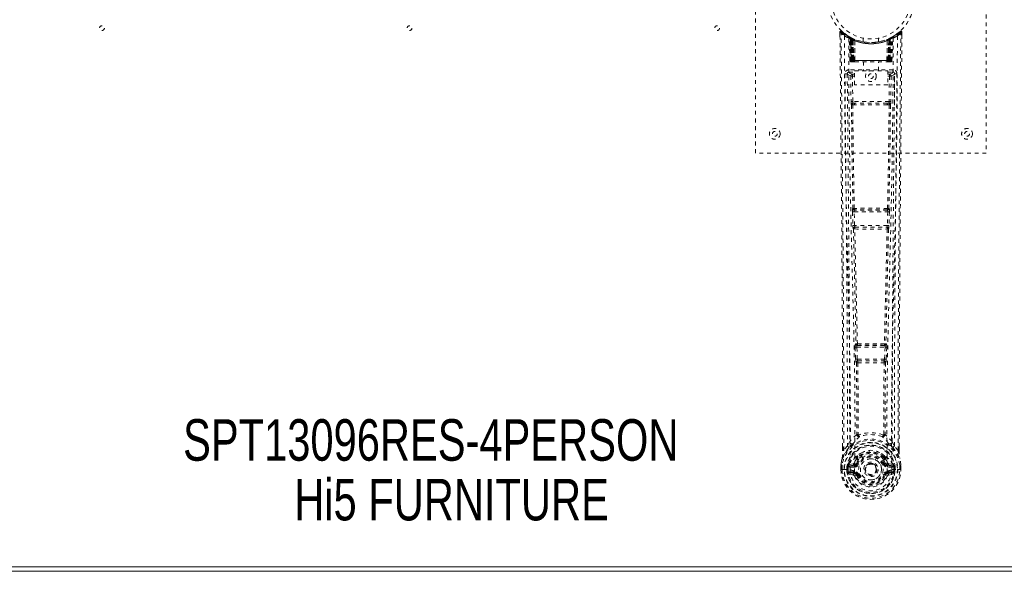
# Model space of a CAD drawing. Header units: inches. Extents: x 16.5 to 112, y 45 to 74.8.
# Tile 3 of 7: x 42.1 to 67.7, y 45 to 59.3. Entities that reach past the tile are written whole.
import ezdxf

# ---------------------------------------------------------------- set-up
doc = ezdxf.new("R2010")
doc.units = ezdxf.units.IN
doc.header["$MEASUREMENT"] = 0
doc.linetypes.add('SLD-Dashed', pattern=[0.075, 0.05, -0.025])
doc.linetypes.add('SLD-Solid', pattern=[0])
doc.layers.add('HI5-SYMBOLTEXT', color=5, linetype='SLD-Solid')
doc.styles.add('SLDTEXTSTYLE0', font='TXT', dxfattribs={"width": 0.75})

# ---------------------------------------------------------------- blocks, each defined once
blk = doc.blocks.new('SW_NOTE_0')
at = {"layer": 'HI5-SYMBOLTEXT', "color": 0, "char_height": 1.08, "attachment_point": 1, "style": 'SLDTEXTSTYLE0'}
for s, insert in [('SPT13096RES-4PERSON', (0, 1.392)), ('Hi5 FURNITURE', (2.89, -0.16))]:
    blk.add_mtext(s, dxfattribs=dict(at, insert=insert))

msp = doc.modelspace()

# ---------------------------------------------------------------- linework, layer by layer
at = {"color": 7, "linetype": 'SLD-Dashed', "lineweight": 0}
for p, q in [((61.231, 55.879), (61.231, 63.879)), ((67.231, 63.879), (67.231, 55.879)), ((63.425, 59.021), (63.425, 58.937)), ((63.663, 58.906), (63.649, 58.914)), ((64.813, 58.914), (64.8, 58.906)), ((64.877, 58.956), (64.817, 58.918)), ((64.988, 59.044), (64.887, 58.963)), ((65.038, 59.021), (65.008, 59.021)), ((65.037, 58.936), (65.038, 59.021)), ((63.677, 58.881), (63.664, 58.889)), ((63.685, 58.283), (63.664, 58.889)), ((63.698, 58.283), (63.677, 58.881)), ((63.747, 58.861), (63.681, 58.895)), ((63.764, 58.835), (63.696, 58.87)), ((63.717, 58.283), (63.696, 58.87)), ((63.697, 58.874), (63.719, 58.28)), ((63.724, 58.841), (63.736, 58.866)), ((63.724, 58.841), (63.724, 58.283)), ((63.729, 58.838), (63.724, 58.841)), ((63.729, 58.838), (63.741, 58.864)), ((63.729, 58.283), (63.729, 58.838)), ((63.736, 58.866), (63.741, 58.864)), ((63.737, 58.834), (63.749, 58.86)), ((63.737, 58.283), (63.737, 58.834)), ((63.741, 58.832), (63.754, 58.858)), ((63.741, 58.832), (63.741, 58.283)), ((63.749, 58.86), (63.747, 58.861)), ((63.754, 58.858), (63.749, 58.86)), ((63.756, 58.825), (63.767, 58.852)), ((63.756, 58.825), (63.756, 58.283)), ((63.759, 58.824), (63.771, 58.85)), ((63.759, 58.283), (63.759, 58.824)), ((63.764, 58.835), (63.766, 58.834)), ((63.783, 58.283), (63.764, 58.835)), ((63.766, 58.834), (63.785, 58.283)), ((63.767, 58.852), (63.771, 58.85)), ((63.811, 58.805), (63.809, 58.806)), ((63.813, 58.282), (63.809, 58.806)), ((63.814, 58.832), (63.811, 58.833)), ((63.811, 58.805), (63.815, 58.283)), ((64.031, 58.869), (64.031, 58.772)), ((64.431, 58.772), (64.431, 58.869)), ((64.651, 58.833), (64.648, 58.832)), ((64.648, 58.283), (64.652, 58.805)), ((64.654, 58.806), (64.649, 58.282)), ((64.654, 58.806), (64.652, 58.805)), ((64.678, 58.283), (64.697, 58.834)), ((64.698, 58.835), (64.679, 58.283)), ((64.692, 58.85), (64.703, 58.824)), ((64.695, 58.852), (64.721, 58.864)), ((64.695, 58.852), (64.707, 58.825)), ((64.697, 58.834), (64.698, 58.835)), ((64.766, 58.87), (64.698, 58.835)), ((64.703, 58.824), (64.703, 58.283)), ((64.707, 58.283), (64.707, 58.825)), ((64.713, 58.86), (64.709, 58.858)), ((64.709, 58.858), (64.721, 58.832)), ((64.713, 58.86), (64.726, 58.834)), ((64.715, 58.861), (64.714, 58.86)), ((64.782, 58.895), (64.715, 58.861)), ((64.721, 58.864), (64.726, 58.866)), ((64.721, 58.864), (64.734, 58.838)), ((64.721, 58.283), (64.721, 58.832)), ((64.726, 58.834), (64.725, 58.283)), ((64.726, 58.866), (64.735, 58.871)), ((64.726, 58.866), (64.739, 58.841)), ((64.739, 58.841), (64.734, 58.838)), ((64.734, 58.838), (64.734, 58.283)), ((64.739, 58.283), (64.739, 58.841)), ((64.744, 58.28), (64.766, 58.874)), ((64.746, 58.283), (64.766, 58.87)), ((64.759, 58.864), (64.754, 58.865)), ((64.764, 58.283), (64.785, 58.881)), ((64.778, 58.283), (64.799, 58.889)), ((64.799, 58.889), (64.785, 58.881)), ((63.685, 58.283), (63.698, 58.283)), ((63.712, 58.255), (63.716, 58.254)), ((63.717, 58.283), (63.783, 58.283)), ((63.724, 58.254), (63.729, 58.254)), ((63.728, 58.254), (63.738, 58.254)), ((64.734, 58.283), (63.729, 58.283)), ((63.738, 58.254), (63.742, 58.254)), ((63.741, 58.283), (64.721, 58.283)), ((63.747, 58.254), (63.813, 58.254)), ((63.756, 58.283), (63.759, 58.283)), ((64.703, 58.283), (63.759, 58.283)), ((63.785, 58.283), (63.783, 58.283)), ((63.813, 58.282), (63.815, 58.283)), ((63.815, 58.283), (64.648, 58.283)), ((63.815, 58.254), (64.647, 58.254)), ((64.036, 58.254), (64.036, 58.022)), ((64.426, 58.022), (64.426, 58.254)), ((64.648, 58.283), (64.649, 58.282)), ((64.65, 58.254), (64.716, 58.254)), ((64.679, 58.283), (64.678, 58.283)), ((64.679, 58.283), (64.746, 58.283)), ((64.703, 58.283), (64.707, 58.283)), ((64.703, 58.254), (64.706, 58.254)), ((64.721, 58.254), (64.725, 58.254)), ((64.725, 58.254), (64.734, 58.254)), ((64.733, 58.254), (64.738, 58.254)), ((64.738, 58.254), (64.738, 58.257)), ((64.746, 58.254), (64.746, 58.254)), ((64.747, 58.254), (64.751, 58.255)), ((64.764, 58.283), (64.778, 58.283)), ((63.618, 57.957), (63.615, 57.94)), ((63.615, 57.947), (63.615, 57.938)), ((63.615, 57.938), (63.615, 57.936)), ((63.615, 57.936), (63.622, 57.122)), ((63.66, 58.045), (63.66, 57.985)), ((64.803, 58.045), (63.66, 58.045)), ((63.66, 57.985), (63.807, 57.985)), ((63.707, 57.883), (63.714, 57.222)), ((63.707, 57.883), (63.752, 57.883)), ((63.752, 57.928), (63.752, 57.883)), ((63.807, 57.928), (63.752, 57.928)), ((63.759, 57.223), (63.752, 57.883)), ((63.807, 57.883), (63.752, 57.883)), ((63.807, 58.022), (64.668, 58.022)), ((63.807, 57.656), (63.807, 58.022)), ((64.668, 58.022), (64.668, 57.656)), ((64.668, 57.985), (64.803, 57.985)), ((64.668, 57.928), (64.711, 57.928)), ((64.668, 57.883), (64.711, 57.883)), ((64.711, 57.883), (64.704, 57.223)), ((64.711, 57.928), (64.711, 57.883)), ((64.756, 57.883), (64.749, 57.222)), ((64.803, 57.985), (64.803, 58.045)), ((64.84, 57.122), (64.848, 57.936)), ((64.848, 57.94), (64.845, 57.957)), ((64.848, 57.938), (64.847, 57.947)), ((64.848, 57.936), (64.848, 57.938)), ((64.668, 57.656), (63.807, 57.656)), ((63.757, 57.133), (63.805, 57.132)), ((64.704, 57.223), (63.759, 57.223)), ((63.815, 57.179), (63.768, 57.179)), ((64.647, 57.179), (63.815, 57.179)), ((64.695, 57.179), (64.647, 57.179)), ((64.657, 57.132), (64.706, 57.133)), ((67.231, 55.879), (61.231, 55.879)), ((63.751, 54.351), (63.762, 53.999)), ((63.764, 54.444), (63.759, 54.441)), ((63.796, 54.353), (64.667, 54.353)), ((63.807, 54), (63.796, 54.353)), ((63.803, 54.398), (63.809, 54.4)), ((64.659, 54.398), (63.803, 54.398)), ((64.654, 54.4), (64.659, 54.398)), ((64.667, 54.353), (64.656, 54)), ((64.704, 54.441), (64.698, 54.444)), ((64.711, 54.351), (64.7, 53.999)), ((63.775, 53.909), (63.776, 53.909)), ((64.656, 54), (63.807, 54)), ((63.821, 53.955), (63.82, 53.955)), ((63.82, 53.955), (64.643, 53.955)), ((64.643, 53.955), (64.642, 53.955)), ((64.687, 53.909), (64.687, 53.909)), ((63.821, 50.829), (63.833, 50.52)), ((63.844, 50.923), (63.831, 50.919)), ((63.865, 50.831), (64.597, 50.831)), ((63.877, 50.522), (63.865, 50.831)), ((63.875, 50.876), (63.888, 50.88)), ((64.587, 50.876), (63.875, 50.876)), ((64.575, 50.88), (64.587, 50.876)), ((64.597, 50.831), (64.585, 50.522)), ((64.619, 50.923), (64.632, 50.919)), ((64.642, 50.829), (64.63, 50.52)), ((63.833, 50.52), (63.835, 50.487)), ((64.585, 50.522), (63.877, 50.522)), ((63.896, 50.477), (63.896, 50.477)), ((63.896, 50.477), (64.567, 50.477)), ((64.567, 50.477), (64.566, 50.477)), ((64.63, 50.52), (64.627, 50.487)), ((63.851, 50.43), (63.852, 50.43)), ((64.61, 50.43), (64.611, 50.43)), ((63.495, 48.148), (63.495, 48.237)), ((63.496, 48.237), (63.496, 48.148)), ((63.62, 48.264), (63.524, 48.149)), ((63.62, 48.264), (63.68, 48.377)), ((64.783, 48.377), (64.842, 48.264)), ((64.938, 48.149), (64.842, 48.264)), ((64.967, 48.148), (64.967, 48.25)), ((64.968, 48.148), (64.968, 48.249)), ((63.86, 47.961), (63.86, 47.939)), ((63.867, 47.989), (63.878, 48.006)), ((63.883, 47.956), (63.883, 47.934)), ((64.58, 47.934), (64.579, 47.956)), ((64.584, 48.006), (64.596, 47.989)), ((64.603, 47.961), (64.603, 47.939)), ((63.452, 47.769), (63.452, 47.765)), ((63.452, 47.648), (63.452, 47.765)), ((63.452, 47.648), (63.456, 47.648)), ((63.453, 47.765), (63.453, 47.647)), ((63.456, 47.648), (63.509, 47.649)), ((63.482, 47.765), (63.481, 47.649)), ((63.509, 47.649), (63.532, 47.649)), ((63.532, 47.649), (63.538, 47.649)), ((63.538, 47.649), (63.688, 47.649)), ((63.603, 47.722), (63.603, 47.722)), ((63.603, 47.649), (63.603, 47.722)), ((63.603, 47.649), (63.603, 47.649)), ((63.633, 47.721), (63.632, 47.65)), ((63.638, 47.65), (63.632, 47.65)), ((63.633, 47.721), (63.638, 47.74)), ((63.638, 47.74), (63.638, 47.727)), ((63.638, 47.727), (63.638, 47.65)), ((63.648, 47.769), (63.645, 47.765)), ((63.648, 47.769), (63.658, 47.779)), ((63.773, 47.801), (63.658, 47.779)), ((63.658, 47.78), (63.658, 47.779)), ((63.658, 47.779), (63.658, 47.78)), ((63.673, 47.746), (63.803, 47.771)), ((63.673, 47.746), (63.673, 47.716)), ((63.803, 47.746), (63.673, 47.746)), ((63.803, 47.716), (63.673, 47.716)), ((63.688, 47.649), (63.688, 47.649)), ((63.803, 47.771), (63.803, 47.746)), ((63.803, 47.716), (63.803, 47.746)), ((63.85, 47.801), (63.858, 47.812)), ((63.858, 47.812), (63.885, 47.801)), ((64.075, 47.655), (64.076, 47.671)), ((64.075, 47.647), (64.075, 47.655)), ((64.578, 47.801), (64.605, 47.812)), ((64.605, 47.812), (64.612, 47.801)), ((64.66, 47.771), (64.79, 47.746)), ((64.66, 47.771), (64.66, 47.746)), ((64.79, 47.746), (64.66, 47.746)), ((64.66, 47.716), (64.66, 47.746)), ((64.79, 47.716), (64.66, 47.716)), ((64.805, 47.779), (64.689, 47.801)), ((64.775, 47.649), (64.925, 47.649)), ((64.79, 47.716), (64.79, 47.746)), ((64.805, 47.779), (64.815, 47.769)), ((64.818, 47.765), (64.815, 47.769)), ((64.824, 47.74), (64.825, 47.727)), ((64.83, 47.721), (64.824, 47.74)), ((64.825, 47.727), (64.825, 47.65)), ((64.825, 47.65), (64.83, 47.65)), ((64.86, 47.722), (64.83, 47.721)), ((64.83, 47.65), (64.83, 47.721)), ((64.86, 47.722), (64.86, 47.65)), ((64.86, 47.722), (64.86, 47.722)), ((64.925, 47.649), (64.931, 47.649)), ((64.931, 47.649), (64.954, 47.649)), ((64.954, 47.649), (65.007, 47.648)), ((64.981, 47.649), (64.981, 47.765)), ((65.007, 47.648), (65.011, 47.648)), ((65.01, 47.647), (65.009, 47.765)), ((65.01, 47.765), (65.01, 47.769)), ((65.011, 47.648), (65.01, 47.765)), ((63.656, 47.528), (63.775, 47.505)), ((63.686, 47.594), (63.686, 47.564)), ((63.686, 47.594), (63.803, 47.594)), ((63.803, 47.544), (63.686, 47.564)), ((63.686, 47.564), (63.803, 47.564)), ((63.803, 47.594), (63.803, 47.564)), ((63.803, 47.544), (63.803, 47.564)), ((63.862, 47.501), (63.858, 47.509)), ((63.885, 47.51), (63.862, 47.501)), ((64.6, 47.501), (64.578, 47.51)), ((64.604, 47.509), (64.6, 47.501)), ((64.655, 47.478), (64.6, 47.501)), ((64.66, 47.594), (64.66, 47.564)), ((64.66, 47.594), (64.777, 47.594)), ((64.777, 47.564), (64.66, 47.544)), ((64.66, 47.544), (64.66, 47.564)), ((64.66, 47.564), (64.777, 47.564)), ((64.688, 47.505), (64.807, 47.528)), ((64.777, 47.564), (64.777, 47.594))]:
    msp.add_line(p, q, dxfattribs=at)
at = {"color": 7, "linetype": 'SLD-Solid', "lineweight": 15}
for p, q in [((16.599, 45.123), (111.863, 45.123)), ((111.863, 45.123), (16.599, 45.123)), ((111.981, 45.004), (16.481, 45.004))]:
    msp.add_line(p, q, dxfattribs=at)
at = {"color": 7, "linetype": 'SLD-Dashed', "lineweight": 0, "flags": 128}
for points in [[(63.473, 59.041), (63.466, 59.045), (63.458, 59.047), (63.45, 59.048), (63.442, 59.046), (63.435, 59.043), (63.429, 59.038), (63.426, 59.031), (63.425, 59.023)], [(63.495, 48.237), (63.492, 50.865), (63.475, 53.583), (63.45, 56.302), (63.425, 59.021)], [(63.425, 59.021), (63.425, 59.021), (63.427, 59.021), (63.433, 59.021), (63.443, 59.021), (63.449, 59.021), (63.454, 59.021)], [(63.454, 59.021), (63.462, 59.03), (63.469, 59.037), (63.473, 59.042), (63.475, 59.044)], [(63.524, 48.149), (63.525, 48.887), (63.525, 49.668), (63.523, 50.491), (63.519, 51.356), (63.515, 52.153), (63.509, 52.982), (63.508, 53.173), (63.507, 53.365), (63.505, 53.559), (63.504, 53.693), (63.503, 53.822), (63.502, 53.958), (63.5, 54.099), (63.496, 54.553), (63.492, 55.057), (63.487, 55.613), (63.483, 55.964), (63.48, 56.336), (63.476, 56.739), (63.472, 57.115), (63.468, 57.605), (63.463, 58.041), (63.46, 58.422), (63.457, 58.749), (63.455, 59.021)], [(63.543, 58.927), (63.549, 57.337), (63.567, 55.748), (63.598, 54.161), (63.636, 52.578), (63.665, 51.338), (63.689, 50.103), (63.698, 48.872), (63.688, 47.649)], [(63.658, 58.906), (63.664, 58.895), (63.668, 58.882)], [(64.919, 58.927), (64.914, 57.337), (64.895, 55.748), (64.865, 54.161), (64.827, 52.578), (64.797, 51.338), (64.774, 50.103), (64.764, 48.872), (64.775, 47.649)], [(64.938, 48.149), (64.937, 48.963), (64.938, 49.812), (64.94, 50.695), (64.944, 51.498), (64.947, 52.015), (64.95, 52.557), (64.954, 53.124), (64.959, 53.687), (64.963, 54.175), (64.969, 54.822), (64.975, 55.51), (64.982, 56.239), (64.988, 56.916), (65.008, 59.021)], [(64.968, 48.249), (64.971, 50.866), (64.988, 53.582), (65.012, 56.304), (65.038, 59.021)], [(65.035, 59.021), (65.033, 59.029), (65.03, 59.036), (65.025, 59.043), (65.018, 59.048), (65.011, 59.05), (65.004, 59.051), (64.997, 59.049), (64.99, 59.045)], [(63.652, 58.872), (63.659, 57.285), (63.679, 55.701), (63.712, 54.118), (63.752, 52.539), (63.784, 51.302), (63.808, 50.069), (63.818, 48.841), (63.806, 47.619)], [(63.664, 58.895), (63.665, 58.889), (63.665, 58.888)], [(63.695, 58.878), (63.696, 58.872), (63.696, 58.87)], [(63.697, 58.886), (63.704, 58.883), (63.736, 58.866)], [(64.429, 58.772), (64.43, 58.772), (64.412, 58.769), (64.374, 58.764), (64.32, 58.758), (64.255, 58.755), (64.231, 58.754)], [(64.81, 58.872), (64.804, 57.285), (64.784, 55.701), (64.751, 54.118), (64.71, 52.539), (64.679, 51.302), (64.654, 50.069), (64.645, 48.841), (64.657, 47.619)], [(63.724, 58.283), (63.709, 58.283), (63.696, 58.283), (63.688, 58.283), (63.685, 58.283)], [(63.698, 58.283), (63.702, 58.283), (63.71, 58.283), (63.723, 58.283), (63.737, 58.283)], [(63.717, 58.284), (63.718, 58.277), (63.718, 58.275)], [(63.756, 58.283), (63.748, 58.283), (63.74, 58.283), (63.733, 58.283), (63.727, 58.283), (63.722, 58.283), (63.719, 58.283), (63.717, 58.283), (63.717, 58.283)], [(63.717, 58.254), (63.717, 58.254), (63.718, 58.255), (63.72, 58.255), (63.724, 58.256)], [(63.73, 58.254), (63.73, 58.254), (63.731, 58.255), (63.734, 58.255), (63.738, 58.256)], [(63.745, 58.255), (63.747, 58.254), (63.748, 58.254)], [(63.785, 58.283), (63.788, 58.274), (63.795, 58.264)], [(63.813, 58.282), (63.798, 58.268), (63.795, 58.264)], [(64.649, 58.282), (64.664, 58.268), (64.668, 58.264)], [(64.668, 58.264), (64.675, 58.274), (64.678, 58.283)], [(64.746, 58.283), (64.746, 58.283), (64.744, 58.283), (64.74, 58.283), (64.735, 58.283), (64.729, 58.283), (64.722, 58.283), (64.715, 58.283), (64.707, 58.283)], [(64.725, 58.283), (64.74, 58.283), (64.752, 58.283), (64.761, 58.283), (64.764, 58.283)], [(64.725, 58.256), (64.729, 58.255), (64.731, 58.255), (64.732, 58.254), (64.732, 58.254)], [(64.778, 58.283), (64.775, 58.283), (64.767, 58.283), (64.754, 58.283), (64.739, 58.283)], [(63.555, 57.939), (63.558, 57.563), (63.562, 57.134), (63.567, 56.665), (63.571, 56.24), (63.573, 56.017), (63.575, 55.795), (63.577, 55.572), (63.58, 55.32), (63.582, 55.064), (63.585, 54.817), (63.589, 54.314), (63.594, 53.846), (63.597, 53.414), (63.601, 52.991), (63.605, 52.501), (63.611, 51.661), (63.615, 50.812), (63.619, 49.935), (63.621, 49.081), (63.62, 48.264)], [(63.615, 57.94), (63.638, 57.911), (63.707, 57.883)], [(63.615, 57.94), (63.645, 54.751), (63.671, 51.563), (63.68, 48.377)], [(63.752, 57.928), (63.683, 57.956), (63.66, 57.985)], [(64.803, 57.985), (64.78, 57.956), (64.711, 57.928)], [(64.756, 57.883), (64.751, 57.883), (64.741, 57.883), (64.727, 57.883), (64.711, 57.883)], [(64.756, 57.883), (64.825, 57.911), (64.846, 57.937)], [(64.783, 48.377), (64.792, 51.563), (64.817, 54.751), (64.848, 57.94)], [(64.842, 48.264), (64.842, 49.005), (64.843, 49.777), (64.846, 50.58), (64.85, 51.346), (64.855, 52.121), (64.861, 52.897), (64.867, 53.653), (64.874, 54.378), (64.88, 55.054), (64.887, 55.81), (64.894, 56.52), (64.901, 57.217), (64.908, 57.939)], [(63.759, 57.223), (63.743, 57.223), (63.729, 57.223), (63.719, 57.222), (63.714, 57.222)], [(63.724, 57.134), (63.74, 55.788), (63.764, 54.444)], [(63.798, 54.441), (63.773, 55.786), (63.757, 57.133)], [(64.657, 57.132), (64.446, 57.132), (64.231, 57.132), (64.017, 57.132), (63.805, 57.132)], [(64.647, 57.179), (64.443, 57.179), (64.237, 57.179), (64.025, 57.179), (63.815, 57.179)], [(64.706, 57.133), (64.689, 55.786), (64.664, 54.441)], [(64.695, 57.179), (64.712, 57.175), (64.722, 57.168)], [(64.739, 57.134), (64.723, 55.788), (64.698, 54.444)], [(64.749, 57.222), (64.744, 57.222), (64.734, 57.223), (64.719, 57.223), (64.704, 57.223)], [(63.796, 54.353), (63.788, 54.352), (63.78, 54.352), (63.773, 54.352), (63.766, 54.352), (63.76, 54.352), (63.756, 54.352), (63.753, 54.351), (63.751, 54.351)], [(64.711, 54.351), (64.71, 54.351), (64.707, 54.352), (64.702, 54.352), (64.697, 54.352), (64.69, 54.352), (64.683, 54.352), (64.675, 54.352), (64.667, 54.353)], [(63.807, 54), (63.799, 54), (63.791, 54), (63.784, 53.999), (63.777, 53.999), (63.771, 53.999), (63.767, 53.999), (63.764, 53.999), (63.762, 53.999)], [(63.762, 53.999), (63.764, 53.965), (63.764, 53.963)], [(63.776, 53.909), (63.811, 52.413), (63.844, 50.923)], [(63.879, 50.918), (63.846, 52.41), (63.81, 53.906)], [(64.652, 53.906), (64.617, 52.41), (64.583, 50.918)], [(64.687, 53.909), (64.652, 52.413), (64.619, 50.923)], [(64.7, 53.999), (64.699, 53.999), (64.696, 53.999), (64.691, 53.999), (64.686, 53.999), (64.679, 53.999), (64.672, 54), (64.664, 54), (64.656, 54)], [(64.682, 53.928), (64.684, 53.926), (64.687, 53.909)], [(64.7, 53.999), (64.699, 53.965), (64.698, 53.963)], [(63.865, 50.831), (63.857, 50.83), (63.85, 50.83), (63.842, 50.83), (63.836, 50.83), (63.83, 50.829), (63.826, 50.829), (63.823, 50.829), (63.821, 50.829)], [(63.865, 50.831), (63.865, 50.839), (63.865, 50.848), (63.867, 50.862), (63.87, 50.872), (63.875, 50.876)], [(64.587, 50.876), (64.592, 50.872), (64.596, 50.862), (64.598, 50.848), (64.598, 50.839), (64.597, 50.831)], [(64.642, 50.829), (64.64, 50.829), (64.637, 50.829), (64.632, 50.829), (64.627, 50.83), (64.62, 50.83), (64.613, 50.83), (64.605, 50.83), (64.597, 50.831)], [(63.877, 50.522), (63.869, 50.522), (63.862, 50.521), (63.855, 50.521), (63.848, 50.521), (63.843, 50.521), (63.838, 50.52), (63.835, 50.52), (63.833, 50.52)], [(64.585, 50.522), (64.584, 50.513), (64.583, 50.505), (64.579, 50.491), (64.573, 50.481), (64.57, 50.478), (64.568, 50.477), (64.567, 50.477)], [(64.63, 50.52), (64.625, 50.52), (64.614, 50.521), (64.6, 50.521), (64.585, 50.522)], [(63.852, 50.43), (63.863, 49.498), (63.864, 48.569)], [(63.888, 50.425), (63.899, 49.492), (63.899, 48.563)], [(64.563, 48.563), (64.564, 49.492), (64.575, 50.425)], [(64.61, 50.43), (64.6, 49.498), (64.599, 48.569)], [(63.861, 48.561), (63.764, 48.475), (63.68, 48.377)], [(63.861, 48.561), (63.864, 48.55), (63.868, 48.542), (63.874, 48.535), (63.882, 48.532), (63.89, 48.532), (63.898, 48.536), (63.904, 48.543), (63.909, 48.552)], [(63.899, 48.563), (63.9, 48.561), (63.9, 48.559), (63.903, 48.556), (63.909, 48.552)], [(64.553, 48.552), (64.56, 48.556), (64.562, 48.559), (64.563, 48.561), (64.563, 48.563)], [(64.553, 48.552), (64.558, 48.543), (64.565, 48.536), (64.573, 48.532), (64.581, 48.532), (64.588, 48.535), (64.595, 48.542), (64.599, 48.55), (64.601, 48.561)], [(64.783, 48.377), (64.699, 48.475), (64.601, 48.561)], [(63.663, 48.224), (63.562, 48.101), (63.483, 47.946)], [(63.524, 48.149), (63.518, 48.149), (63.512, 48.149), (63.506, 48.149), (63.501, 48.149), (63.498, 48.148), (63.495, 48.148), (63.494, 48.148), (63.495, 48.148)], [(63.773, 48.327), (63.767, 48.321), (63.758, 48.312)], [(64.705, 48.312), (64.695, 48.321), (64.69, 48.327)], [(64.8, 48.224), (64.9, 48.101), (64.98, 47.946)], [(64.968, 48.148), (64.968, 48.148), (64.967, 48.148), (64.965, 48.148), (64.961, 48.149), (64.956, 48.149), (64.95, 48.149), (64.944, 48.149), (64.938, 48.149)], [(63.483, 47.946), (63.466, 47.868), (63.452, 47.769)], [(63.452, 47.765), (63.465, 47.86), (63.481, 47.935)], [(63.483, 47.946), (63.481, 47.941), (63.481, 47.935)], [(63.86, 47.939), (63.829, 47.888), (63.801, 47.823)], [(64.004, 48.092), (63.954, 48.066), (63.878, 48.006)], [(64.584, 48.006), (64.509, 48.066), (64.459, 48.092)], [(64.605, 47.812), (64.579, 47.873), (64.551, 47.92)], [(64.603, 47.939), (64.634, 47.888), (64.662, 47.823)], [(64.982, 47.935), (64.982, 47.941), (64.98, 47.946)], [(65.01, 47.769), (64.999, 47.858), (64.98, 47.946)], [(65.01, 47.765), (64.998, 47.86), (64.982, 47.935)], [(63.481, 47.649), (63.475, 47.649), (63.469, 47.649), (63.463, 47.649), (63.459, 47.649), (63.455, 47.649), (63.452, 47.649), (63.451, 47.648), (63.452, 47.648)], [(63.452, 47.769), (63.453, 47.769), (63.455, 47.769), (63.458, 47.769), (63.462, 47.768), (63.466, 47.767), (63.471, 47.767), (63.476, 47.766), (63.482, 47.765)], [(63.452, 47.765), (63.452, 47.765), (63.453, 47.765), (63.455, 47.765), (63.459, 47.765), (63.464, 47.765), (63.469, 47.765), (63.475, 47.765), (63.482, 47.765)], [(63.603, 47.722), (63.613, 47.722), (63.623, 47.721), (63.629, 47.721), (63.633, 47.721)], [(63.632, 47.65), (63.629, 47.65), (63.622, 47.65), (63.613, 47.65), (63.603, 47.649)], [(63.633, 47.721), (63.633, 47.721), (63.633, 47.721)], [(63.673, 47.716), (63.655, 47.719), (63.638, 47.727)], [(63.801, 47.823), (63.787, 47.806), (63.773, 47.801)], [(63.912, 47.789), (63.907, 47.792), (63.902, 47.794), (63.897, 47.796), (63.893, 47.797), (63.89, 47.799), (63.887, 47.8), (63.885, 47.801), (63.885, 47.801)], [(64.55, 47.789), (64.556, 47.792), (64.561, 47.794), (64.565, 47.796), (64.57, 47.797), (64.573, 47.799), (64.576, 47.8), (64.577, 47.801), (64.578, 47.801)], [(64.662, 47.823), (64.675, 47.806), (64.689, 47.801)], [(64.825, 47.727), (64.808, 47.719), (64.79, 47.716)], [(64.83, 47.721), (64.83, 47.721), (64.83, 47.721)], [(65.01, 47.769), (65.009, 47.769), (65.007, 47.769), (65.005, 47.769), (65.001, 47.768), (64.997, 47.767), (64.992, 47.767), (64.986, 47.766), (64.981, 47.765)], [(64.981, 47.765), (64.987, 47.765), (64.993, 47.765), (64.999, 47.765), (65.004, 47.765), (65.007, 47.765), (65.01, 47.765), (65.011, 47.765), (65.01, 47.765)], [(65.011, 47.648), (65.011, 47.648), (65.01, 47.648), (65.008, 47.649), (65.004, 47.649), (64.999, 47.649), (64.994, 47.649), (64.988, 47.649), (64.981, 47.649)], [(63.643, 47.577), (63.663, 47.59), (63.686, 47.594)], [(64.657, 47.619), (64.652, 47.541), (64.629, 47.465), (64.59, 47.396), (64.536, 47.335), (64.47, 47.285), (64.396, 47.249), (64.315, 47.226), (64.231, 47.219), (64.148, 47.226), (64.067, 47.249), (63.992, 47.285), (63.927, 47.335), (63.873, 47.396), (63.834, 47.465), (63.811, 47.541), (63.806, 47.619)], [(63.912, 47.521), (63.907, 47.519), (63.902, 47.517), (63.897, 47.515), (63.893, 47.513), (63.89, 47.512), (63.887, 47.511), (63.885, 47.51), (63.885, 47.51)], [(64.55, 47.521), (64.556, 47.519), (64.561, 47.517), (64.565, 47.515), (64.57, 47.513), (64.573, 47.512), (64.576, 47.511), (64.577, 47.51), (64.578, 47.51)], [(64.777, 47.594), (64.8, 47.59), (64.819, 47.577)]]:
    msp.add_lwpolyline(points, dxfattribs=at)
at = {"color": 7, "linetype": 'SLD-Dashed', "lineweight": 0}
for centre, radius in [((64.231, 59.879), 1.125), ((64.231, 59.879), 1.03), ((44.231, 59.129), 0.0625), ((52.231, 59.129), 0.0625), ((60.231, 59.129), 0.0625), ((64.231, 57.879), 0.14), ((64.231, 57.879), 0.0625), ((61.731, 56.379), 0.141), ((61.731, 56.379), 0.0625), ((66.731, 56.379), 0.141), ((66.731, 56.379), 0.0625), ((64.231, 47.655), 0.7), ((64.231, 47.655), 0.69), ((64.231, 47.655), 0.623), ((64.231, 47.655), 0.32), ((64.231, 47.655), 0.275), ((64.231, 47.655), 0.188), ((64.231, 47.655), 0.157), ((64.231, 47.655), 0.142), ((64.231, 47.655), 0.14), ((64.231, 47.655), 0.138)]:
    msp.add_circle(centre, radius, dxfattribs=at)
for centre, radius, start, end in [((63.454, 59.021), 0.03, 47.8477, 180.5309), ((64.226, 59.914), 1.2, 228.1039, 235.337), ((64.231, 59.88), 1.158, 227.8714, 312.1369), ((64.227, 59.874), 1.12, 227.896, 235.3625), ((63.573, 58.927), 0.03, 55.927, 179.736), ((64.217, 60.114), 1.365, 240.4175, 245.5484), ((64.231, 59.879), 1.127, 235.3423, 240.4734), ((63.634, 58.888), 0.03, 1.9843, 58.9217), ((64.225, 59.868), 1.115, 238.9215, 239.8114), ((63.614, 58.852), 0.0707, 31.4568, 58.8941), ((63.648, 58.88), 0.0299, 1.9058, 59.6978), ((64.15, 59.737), 0.963, 239.6261, 242.5171), ((64.242, 59.901), 1.154, 239.9247, 243.9566), ((64.376, 59.63), 0.839, 298.7954, 300.3468), ((64.815, 58.88), 0.0299, 120.3021, 178.0945), ((64.231, 59.879), 1.127, 299.5267, 304.6577), ((64.829, 58.888), 0.03, 121.0782, 178.0157), ((64.246, 60.113), 1.364, 294.4492, 299.585), ((64.236, 59.873), 1.12, 304.6368, 312.1031), ((64.889, 58.927), 0.03, 0.2576, 124.0794), ((64.233, 59.919), 1.206, 304.678, 311.8742), ((65.008, 59.021), 0.03, 359.4692, 132.1523), ((64.952, 58.991), 0.0637, 28.605, 55.8003), ((63.693, 58.859), 0.0429, 114.1699, 162.9909), ((64.231, 59.911), 1.19, 240.8801, 299.12), ((64.221, 59.514), 0.838, 228.2598, 233.5251), ((64.231, 59.879), 1.128, 240.4733, 299.5267), ((64.207, 59.492), 0.808, 229.0842, 234.4609), ((63.666, 58.869), 0.03, 16.8701, 61.2447), ((63.666, 58.869), 0.0299, 1.8041, 60.7482), ((64.231, 59.878), 1.126, 240.7791, 245.7109), ((64.215, 59.497), 0.814, 230.371, 235.6115), ((64.231, 59.878), 1.155, 244.2141, 295.7859), ((64.231, 59.878), 1.155, 244.9104, 295.0896), ((63.735, 58.834), 0.0297, 1.4788, 64.4742), ((63.736, 58.834), 0.0297, 1.4768, 64.5511), ((64.231, 59.878), 1.155, 245.8865, 294.1135), ((64.188, 59.433), 0.732, 234.7559, 238.7675), ((63.782, 58.823), 0.0311, 328.3252, 19.643), ((63.781, 58.823), 0.0345, 328.958, 15.1625), ((64.231, 59.843), 1.12, 247.9257, 292.0743), ((64.682, 58.823), 0.0345, 164.8367, 211.0424), ((64.681, 58.823), 0.031, 160.2221, 211.6888), ((64.274, 59.433), 0.733, 301.2392, 305.2435), ((64.341, 59.644), 0.868, 293.5567, 295.4838), ((64.75, 58.758), 0.109, 91.2462, 120.4819), ((64.727, 58.834), 0.0297, 115.4491, 178.5229), ((64.728, 58.834), 0.0297, 115.5275, 178.5235), ((64.248, 59.496), 0.813, 304.384, 309.6334), ((64.257, 59.49), 0.806, 305.5305, 310.9244), ((64.782, 58.739), 0.137, 89.4089, 113.5135), ((64.24, 59.516), 0.84, 306.4827, 311.7325), ((64.796, 58.869), 0.0299, 119.2519, 178.196), ((64.769, 58.859), 0.0429, 17.0147, 65.8224), ((63.715, 58.284), 0.03, 181.9948, 269.9949), ((63.716, 58.285), 0.0305, 182.3648, 249.3697), ((63.728, 58.284), 0.03, 181.9829, 246.5616), ((63.729, 58.286), 0.0315, 237.9469, 270.6854), ((63.747, 58.284), 0.03, 181.9313, 269.9369), ((64.549, 58.28), 0.825, 179.7722, 181.6318), ((64.139, 58.276), 0.41, 179.0092, 183.0537), ((64.16, 58.276), 0.423, 179.0413, 182.9684), ((64.164, 58.276), 0.423, 179.0413, 182.9684), ((64.198, 58.276), 0.443, 179.0845, 182.8342), ((64.202, 58.276), 0.443, 179.0845, 182.8344), ((63.813, 58.284), 0.0299, 181.7984, 269.8126), ((63.816, 58.281), 0.0265, 218.3658, 269.3838), ((64.647, 58.281), 0.0266, 270.7998, 321.4498), ((64.649, 58.284), 0.0299, 270.1878, 358.2039), ((64.26, 58.276), 0.444, 357.1747, 0.9157), ((64.711, 58.289), 0.0353, 261.8118, 350.6786), ((64.264, 58.276), 0.443, 357.1666, 0.9151), ((64.716, 58.284), 0.03, 270.063, 358.0688), ((64.297, 58.276), 0.424, 357.043, 0.9586), ((63.873, 58.28), 0.853, 358.4208, 0.22), ((64.325, 58.276), 0.409, 356.9324, 0.9909), ((64.734, 58.286), 0.0315, 269.3097, 302.3691), ((64.717, 58.139), 0.119, 75.9082, 79.5565), ((64.734, 58.284), 0.03, 293.5009, 358.0181), ((64.748, 58.284), 0.03, 270.005, 358.0053), ((64.746, 58.285), 0.0305, 290.7133, 357.6433), ((63.659, 57.941), 0.105, 89.9143, 180.6386), ((63.597, 55.07), 2.87, 89.642, 90.8398), ((63.66, 57.94), 0.045, 90.021, 157.9887), ((63.752, 57.883), 0.0451, 90.4267, 180.3574), ((64.71, 57.883), 0.0451, 359.6177, 89.5736), ((64.803, 57.941), 0.105, 359.3639, 90.0832), ((64.803, 57.94), 0.045, 22.0111, 89.9792), ((64.866, 55.077), 2.862, 89.1592, 90.3602), ((64.003, 57.209), 0.289, 177.3518, 195.0229), ((63.769, 57.133), 0.0456, 91.9238, 179.0019), ((63.75, 57.391), 0.258, 264.2208, 271.5586), ((63.831, 57.139), 0.075, 148.0054, 184.8076), ((63.836, 57.216), 0.0773, 174.534, 208.3857), ((63.87, 57.143), 0.0652, 146.4327, 189.4393), ((64.593, 57.143), 0.0652, 350.5396, 33.5515), ((64.627, 57.216), 0.0773, 331.6248, 5.4612), ((64.631, 57.139), 0.0757, 355.3499, 31.8372), ((64.713, 57.391), 0.258, 268.4493, 275.7711), ((64.701, 57.136), 0.0384, 357.0816, 55.3607), ((64.46, 57.209), 0.289, 344.9812, 2.6475), ((63.971, 54.379), 0.222, 163.6407, 187.1192), ((63.804, 54.443), 0.0451, 181.9429, 269.4416), ((63.81, 54.445), 0.0451, 181.9695, 269.4229), ((63.791, 54.577), 0.136, 258.8644, 273.282), ((63.855, 54.366), 0.0601, 148.5987, 193.0994), ((64.231, 18.31), 36.134, 89.3135, 90.6865), ((63.855, 54.434), 0.057, 172.611, 216.4848), ((64.231, 21.366), 33.037, 89.2677, 90.7323), ((64.653, 54.445), 0.0451, 270.5778, 358.0298), ((64.608, 54.434), 0.0567, 323.3826, 7.5214), ((64.659, 54.443), 0.0451, 270.5584, 358.0571), ((64.608, 54.366), 0.0601, 346.8996, 31.4024), ((64.672, 54.577), 0.136, 266.7365, 281.1155), ((64.491, 54.379), 0.222, 352.8805, 16.3598), ((63.882, 53.959), 0.118, 177.9893, 205.3622), ((63.821, 53.91), 0.0451, 90.633, 181.6267), ((63.821, 53.91), 0.0451, 90.6358, 181.6286), ((63.802, 54.029), 0.123, 257.6576, 273.6631), ((63.869, 53.994), 0.0626, 174.4813, 218.457), ((63.879, 53.917), 0.0697, 146.9351, 189.084), ((64.231, 87.468), 33.565, 269.2812, 270.7189), ((64.231, 87.301), 33.348, 269.2944, 270.7056), ((64.642, 53.912), 0.0433, 22.778, 90.2189), ((64.584, 53.917), 0.0697, 350.9165, 33.0643), ((64.594, 53.994), 0.0626, 321.5426, 5.5188), ((64.642, 53.91), 0.0451, 358.3733, 89.3671), ((64.66, 54.031), 0.125, 266.4427, 282.2366), ((64.581, 53.959), 0.118, 334.6434, 2.0166), ((63.984, 50.856), 0.165, 157.6321, 189.4072), ((63.876, 50.921), 0.0451, 182.4888, 269.1361), ((63.889, 50.925), 0.0451, 182.6005, 269.1066), ((63.873, 51.01), 0.092, 251.4709, 273.9852), ((64.231, 13.892), 37.028, 89.4553, 90.5445), ((63.94, 50.912), 0.0612, 173.9368, 211.5375), ((64.231, 18.013), 32.869, 89.4016, 90.5984), ((64.574, 50.925), 0.0451, 270.8935, 357.3994), ((64.523, 50.912), 0.0607, 328.3013, 6.224), ((64.59, 51.01), 0.0919, 266.0307, 288.5373), ((64.587, 50.921), 0.0451, 270.8639, 357.5112), ((64.479, 50.856), 0.165, 350.5923, 22.3685), ((63.928, 50.483), 0.0933, 177.5358, 214.133), ((63.896, 50.432), 0.0451, 91.0419, 182.1426), ((63.897, 50.432), 0.0451, 91.047, 182.1494), ((63.936, 50.52), 0.0588, 177.8374, 226.6326), ((63.974, 50.437), 0.0873, 153.1903, 188.1906), ((64.231, 83.845), 33.37, 269.4251, 270.5749), ((64.565, 50.432), 0.0451, 357.8504, 88.9533), ((64.488, 50.437), 0.0873, 351.8103, 26.809), ((64.566, 50.432), 0.0451, 357.8573, 88.9582), ((64.534, 50.483), 0.0933, 325.8685, 2.4632), ((63.882, 50.513), 0.0879, 250.2448, 273.9532), ((64.231, 83.147), 32.724, 269.3989, 270.6009), ((64.581, 50.514), 0.0889, 266.1789, 289.6231), ((64.231, 47.655), 0.787, 8.3239, 171.6761), ((64.231, 47.655), 0.758, 8.3239, 171.6761), ((64.5, 47.818), 0.888, 129.131, 144.9701), ((63.849, 48.569), 0.0143, 327.5528, 3.3556), ((63.922, 48.565), 0.0608, 183.6679, 286.5436), ((63.896, 48.642), 0.0795, 246.0523, 272.5081), ((63.986, 48.57), 0.0786, 193.3262, 233.7384), ((64.231, 47.642), 0.965, 70.5266, 109.4745), ((64.231, 47.714), 0.844, 69.7728, 110.2275), ((64.54, 48.565), 0.0608, 253.4565, 356.3321), ((64.477, 48.57), 0.0786, 306.2612, 346.6741), ((63.963, 47.818), 0.887, 35.0291, 50.8697), ((64.567, 48.642), 0.0795, 267.492, 293.9475), ((64.613, 48.569), 0.0143, 176.6433, 212.4501), ((62.293, 48.119), 1.202, 351.1867, 1.3428), ((59.903, 48.788), 3.677, 346.7625, 349.9887), ((64.231, 47.655), 0.632, 6.0642, 173.9358), ((64.082, 48.712), 0.643, 224.085, 229.2626), ((64.231, 47.655), 0.602, 6.2697, 173.7303), ((65.206, 46.65), 2.205, 131.0584, 134.4306), ((63.741, 48.379), 0.0608, 182.3826, 301.9694), ((64.231, 47.674), 0.476, 61.4723, 118.5268), ((64.722, 48.379), 0.0608, 238.0299, 357.6193), ((63.256, 46.649), 2.205, 45.5697, 48.941), ((64.38, 48.712), 0.643, 310.7388, 315.9124), ((68.56, 48.788), 3.677, 190.0113, 193.2373), ((66.169, 48.119), 1.202, 178.6565, 188.8141), ((64.095, 47.565), 0.491, 116.1271, 155.5129), ((64.038, 47.559), 0.44, 113.9351, 149.9018), ((64.297, 47.659), 0.465, 145.837, 160.7954), ((63.904, 47.965), 0.0444, 147.3964, 184.9964), ((63.882, 48.007), 0.0506, 244.3253, 271.7429), ((63.89, 47.942), 0.0305, 185.6318, 316.0653), ((63.882, 47.984), 0.0504, 244.219, 271.7561), ((63.919, 48.011), 0.0404, 187.3023, 232.7801), ((64.231, 47.644), 0.453, 39.7483, 140.2509), ((63.916, 47.955), 0.0326, 132.1651, 178.3637), ((63.911, 47.958), 0.0371, 220.1677, 270.726), ((64.231, 47.655), 0.376, 22.774, 157.226), ((64.231, 47.618), 0.494, 46.9722, 133.0278), ((64.231, 47.662), 0.411, 39.0114, 140.9886), ((64.231, 47.655), 0.346, 22.774, 157.226), ((64.231, 47.655), 0.275, 89.0535, 269.0536), ((64.231, 47.655), 0.275, 269.0535, 89.0536), ((64.573, 47.942), 0.0305, 223.9327, 354.3703), ((64.551, 47.958), 0.0371, 269.279, 319.8295), ((64.544, 48.011), 0.0404, 307.2276, 352.6897), ((64.547, 47.955), 0.0326, 1.6469, 47.8245), ((64.581, 48.006), 0.0506, 268.2465, 295.6852), ((64.581, 47.984), 0.0505, 268.2731, 295.7475), ((64.363, 47.561), 0.497, 24.8149, 63.6296), ((64.558, 47.965), 0.0444, 355.0114, 32.6938), ((64.425, 47.56), 0.439, 30.069, 66.0863), ((64.231, 47.655), 0.78, 180, 359.4852), ((64.231, 47.655), 0.78, 180.5288, 359.4712), ((64.231, 47.655), 0.75, 180.4562, 359.5438), ((64.231, 47.655), 0.629, 180.5444, 359.4556), ((64.231, 47.655), 0.599, 180.5443, 359.4557), ((63.752, 47.725), 0.115, 159.6938, 172.284), ((64.231, 47.655), 0.593, 180.5524, 187.6091), ((63.672, 47.777), 0.0305, 203.831, 270.9574), ((63.806, 47.868), 0.249, 241.7056, 269.8623), ((64.231, 47.643), 0.543, 179.366, 0.634), ((63.803, 47.801), 0.0299, 180.9959, 268.9525), ((63.831, 47.829), 0.031, 190.1678, 328.1945), ((63.801, 47.828), 0.0565, 271.9553, 331.5658), ((63.803, 47.835), 0.089, 270, 337.226), ((63.803, 47.835), 0.119, 269.9998, 337.226), ((64.231, 47.655), 0.156, 65.1542, 110.0596), ((64.66, 47.835), 0.119, 202.774, 270.0002), ((64.66, 47.835), 0.089, 202.774, 270), ((64.631, 47.829), 0.031, 211.5909, 350.0532), ((64.662, 47.828), 0.0567, 208.2291, 267.979), ((64.658, 47.86), 0.242, 269.7354, 298.8254), ((64.66, 47.801), 0.0299, 271.0444, 359.0071), ((64.79, 47.777), 0.0305, 269.0425, 336.169), ((64.74, 47.732), 0.0843, 5.4025, 22.6196), ((64.231, 47.655), 0.593, 352.3909, 359.4476), ((64.837, 46.777), 0.872, 88.4822, 90.4289), ((64.981, 47.765), 0.03, 0.2178, 5.2738), ((63.847, 47.604), 0.206, 187.6613, 201.6569), ((63.685, 47.535), 0.0299, 88.0479, 192.1082), ((63.803, 47.514), 0.0301, 91.4561, 197.6192), ((63.766, 47.46), 0.0455, 22.528, 78.6479), ((63.803, 47.475), 0.119, 22.7746, 89.9997), ((63.803, 47.475), 0.089, 22.774, 90), ((63.797, 47.473), 0.0714, 30.3152, 85.2473), ((64.378, 46.197), 1.402, 111.5619, 113.9871), ((64.231, 47.655), 0.459, 202.774, 337.226), ((64.231, 47.655), 0.4, 202.774, 337.226), ((64.231, 47.655), 0.376, 202.774, 337.226), ((64.231, 47.655), 0.346, 202.774, 337.226), ((64.66, 47.475), 0.119, 90.0003, 157.2254), ((64.66, 47.475), 0.089, 90, 157.226), ((64.666, 47.473), 0.0715, 94.7825, 149.7584), ((64.697, 47.46), 0.0455, 101.3492, 157.4748), ((64.659, 47.514), 0.0301, 342.348, 88.5763), ((64.778, 47.535), 0.0299, 347.8918, 91.952), ((64.615, 47.604), 0.206, 338.3441, 352.3382)]:
    msp.add_arc(centre, radius, start, end, dxfattribs=at)

# ---------------------------------------------------------------- block references
at = {"layer": 'HI5-SYMBOLTEXT', "color": 5}
msp.add_blockref('SW_NOTE_0', (46.341, 47.568), dxfattribs=at)

doc.saveas('drawing.dxf')
